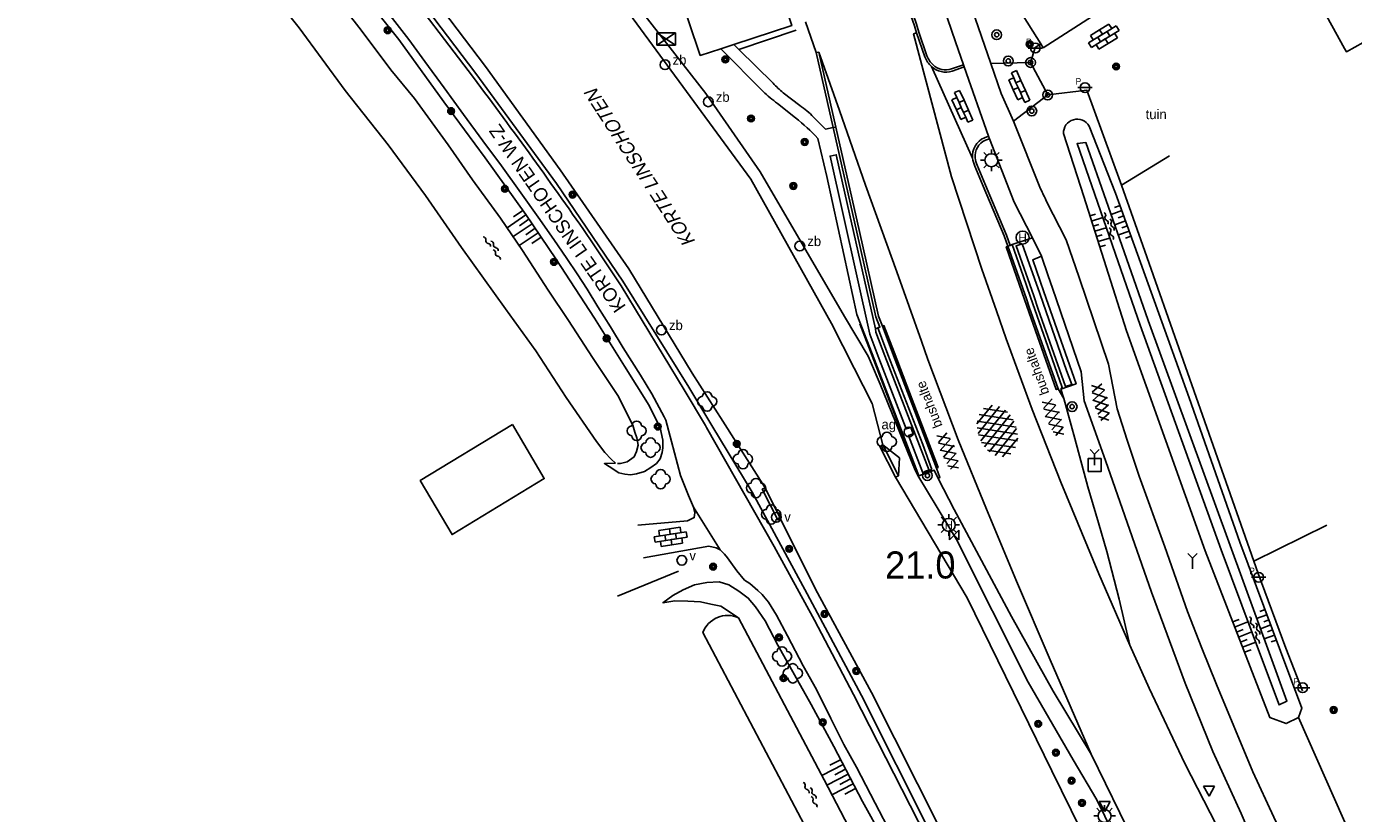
# Model space of a CAD drawing. Header units: metres. Extents: x 121538 to 126242, y 445257 to 454505.
# Tile 66 of 83: x 121761 to 121884, y 453480 to 453553. Entities that reach past the tile are written whole.
import ezdxf
from ezdxf.enums import TextEntityAlignment as Align

# ---------------------------------------------------------------- set-up
doc = ezdxf.new("R2010")
doc.units = ezdxf.units.M
for name, color, linetype in [('B01_F', 8, 'Continuous'), ('B01_T', 8, 'Continuous'), ('BOUWT04', 8, 'Continuous'), ('SYMBD01', 8, 'Continuous'), ('SYMBD02', 8, 'Continuous'), ('SYMBD04', 8, 'Continuous'), ('SYMBD05', 8, 'Continuous'), ('TEK-D05', 8, 'Continuous'), ('TEK-D06', 8, 'Continuous'), ('TEK-D07', 8, 'Continuous'), ('TEK-D20', 7, 'Continuous'), ('TER-T02', 8, 'RASTER'), ('TER-T04', 8, 'HAAG'), ('TER-T09', 8, 'Continuous'), ('TOPOT04', 8, 'Continuous'), ('TOPOT14', 8, 'Continuous'), ('TOPOT21', 8, 'Continuous'), ('TOPOT22', 8, 'Continuous'), ('TOPOT24', 8, 'Continuous'), ('TOPOT26', 8, 'Continuous'), ('TOPOT30', 8, 'Continuous'), ('TOPOT31', 8, 'Continuous'), ('WAT-T00', 8, 'Continuous'), ('WEG-T01', 8, 'Continuous'), ('WEG-T20', 8, 'Continuous'), ('WEG-T22', 8, 'Continuous')]:
    doc.layers.add(name, color=color, linetype=linetype)
doc.styles.add('ISO', font='provutr.shx')
doc.styles.add('rtw_iso', font='iso-rtw.shx')
doc.linetypes.add('HAAG', pattern='A,0.25,-0.25,[151,BLOK.SHX,S=0.25,R=0,X=0,Y=0],-0.25,0.25', length=1)
doc.linetypes.add('RASTER', pattern='A,0.25,-0.25,[150,BLOK.SHX,S=0.25,R=0,X=0,Y=0],-0.25,0.25', length=1)

# ---------------------------------------------------------------- blocks, each defined once
blk = doc.blocks.new('water-m')
at = {"linetype": 'Continuous'}
for centre, start, end in [((-0.32, 1.12), 309.7446, 50.2554), ((-0.01, 0.75), 129.7446, 230.2554), ((-0.32, 0.37), 309.7446, 50.2554), ((0.32, 0.01), 129.7446, 230.2554), ((0, 0.38), 309.7446, 50.2554), ((-0.01, -0.74), 129.7446, 230.2554), ((-0.32, -0.37), 309.7446, 50.2554), ((-0.32, -1.12), 309.7446, 50.2554), ((0, -0.37), 309.7446, 50.2554)]:
    blk.add_arc(centre, 0.244, start, end, dxfattribs=at)
blk = doc.blocks.new('talud')
for p, q in [((0, 0.75), (0.5, 0.75)), ((0, 0.5), (1, 0.5)), ((0, 0.25), (0.5, 0.25)), ((0, 0), (1, 0)), ((0, -0.25), (0.5, -0.25)), ((0, -0.5), (1, -0.5)), ((0, -0.75), (0.5, -0.75))]:
    blk.add_line(p, q)
blk = doc.blocks.new('struik')
at = {"linetype": 'Continuous'}
for centre, start, end in [((-0.44, 0), 91.0912, 268.9013), ((0, 0.44), 1.0233, 178.9632), ((0.44, 0), 271.6625, 88.3448), ((0, -0.45), 180.4729, 359.5406)]:
    blk.add_arc(centre, 0.45, start, end, dxfattribs=at)
blk = doc.blocks.new('asfalt-xl')
at = {"linetype": 'Continuous'}
for p, q in [((1.4, 1.54), (-1.75, -0.3)), ((1.4, 1.54), (-1.75, -0.3)), ((1.01, 2.03), (-1.74, 0.43)), ((1.01, 2.03), (-1.74, 0.43)), ((0.41, 2.41), (-1.51, 1.29)), ((0.41, 2.41), (-1.51, 1.29)), ((1.77, -0.29), (-1.4, 1.52)), ((1.77, -0.29), (-1.4, 1.52)), ((1.75, 0.44), (-1.02, 2.02)), ((1.75, 0.44), (-1.02, 2.02)), ((1.52, 1.29), (-0.43, 2.4)), ((1.52, 1.29), (-0.43, 2.4)), ((1.41, -1.53), (-1.75, 0.28)), ((1.41, -1.53), (-1.75, 0.28)), ((1.65, -0.94), (-1.64, 0.94)), ((1.65, -0.94), (-1.64, 0.94)), ((1.64, 0.96), (-1.63, -0.95)), ((1.64, 0.96), (-1.63, -0.95)), ((1.76, 0.3), (-1.39, -1.53)), ((1.76, 0.3), (-1.39, -1.53)), ((1.02, -2.03), (-1.74, -0.45)), ((1.02, -2.03), (-1.74, -0.45)), ((1.75, -0.43), (-1, -2.03)), ((1.75, -0.43), (-1, -2.03)), ((0.41, -2.41), (-1.49, -1.33)), ((0.41, -2.41), (-1.49, -1.33)), ((1.53, -1.28), (-0.41, -2.41)), ((1.53, -1.28), (-0.41, -2.41))]:
    blk.add_line(p, q, dxfattribs=at)
blk = doc.blocks.new('asfalt-m')
for p, q in [((-0.52, 1.14), (0.54, 1.69)), ((-0.43, 1.75), (0.63, 1.08)), ((-0.63, 0.38), (0.64, 1.04)), ((-0.63, 0.4), (0.66, -0.42)), ((-0.57, -0.3), (0.73, 0.38)), ((-0.53, 1.07), (0.74, 0.27)), ((-0.56, -0.38), (0.58, -1.1)), ((-0.49, -0.96), (0.67, -0.36)), ((-0.46, -1.19), (0.39, -1.73)), ((-0.34, -1.59), (0.57, -1.11))]:
    blk.add_line(p, q)
blk = doc.blocks.new('Prov-grensst')
blk.add_line((-0.67, 0), (0.67, 0))
blk.add_circle((0, 0), 0.45)
at = {"style": 'ISO'}
blk.add_text('P', height=0.6, dxfattribs=at).set_placement((-0.61, 0.58), align=Align.MIDDLE)
blk = doc.blocks.new('paal')
for radius in [0.45, 0.2]:
    blk.add_circle((0, 0), radius)
blk = doc.blocks.new('lichtmast')
for p, q in [((-0.6, 0), (-1, 0)), ((-0.71, 0.71), (-0.42, 0.42)), ((0, 0.6), (0, 1)), ((0.42, 0.42), (0.71, 0.71)), ((0.6, 0), (1, 0)), ((-0.42, -0.42), (-0.71, -0.71)), ((0, -0.6), (0, -1)), ((0.42, -0.42), (0.71, -0.71))]:
    blk.add_line(p, q)
blk.add_circle((0, 0), 0.6)
blk = doc.blocks.new('kilometerpaal')
for p, q in [((-0.44, 0.44), (0.44, -0.44)), ((-0.44, -0.44), (-0.44, 0.44)), ((0.44, 0.44), (-0.44, -0.44)), ((0.44, -0.44), (0.44, 0.44))]:
    blk.add_line(p, q)
at = {"style": 'rtw_iso'}
blk.add_attdef('KILOMETERPAAL', (0.59, 0.87), '', height=2.5, dxfattribs=at)
blk = doc.blocks.new('schk')
for p, q in [((-0.86, -0.56), (0.86, 0.56)), ((0.86, 0.56), (-0.86, 0.56)), ((-0.86, 0.56), (-0.86, -0.56)), ((0.86, -0.56), (-0.86, 0.56)), ((0.86, -0.56), (0.86, 0.56)), ((-0.86, -0.56), (0.86, -0.56))]:
    blk.add_line(p, q)
blk = doc.blocks.new('BOOM')
for radius in [0.315, 0.225, 0.135]:
    blk.add_circle((0, 0), radius)
blk = doc.blocks.new('afsl-gas')
blk.add_circle((0, 0), 0.45)
at = {"style": 'ISO'}
blk.add_attdef('AFSL-GAS', (0.7, 0), '', height=0.9, dxfattribs=at)
blk = doc.blocks.new('verkeersbord')
for p, q in [((0.5, 0.32), (-0.5, 0.32)), ((-0.5, 0.32), (0, -0.6)), ((0, -0.6), (0.5, 0.32))]:
    blk.add_line(p, q)
blk = doc.blocks.new('verklikker')
blk.add_circle((0, 0), 0.45)
at = {"style": 'ISO'}
blk.add_attdef('VERKLIKKER', (0.7, 0), '', height=0.9, dxfattribs=at)
blk = doc.blocks.new('zinkerbord')
blk.add_circle((0, 0), 0.45)
at = {"style": 'ISO'}
blk.add_attdef('ZINKERBORD', (0.7, 0), '', height=0.9, dxfattribs=at)
blk = doc.blocks.new('wegwijzer')
for q in [(-0.42, 1.42), (0.42, 1.42), (0, 0)]:
    blk.add_line((0, 1), q)
blk = doc.blocks.new('wegwijzer-mp')
for q in [(-0.42, 1.42), (0.42, 1.42), (0, 0)]:
    blk.add_line((0, 1), q)
blk.add_lwpolyline([(-0.6, -0.6), (0.6, -0.6), (0.6, 0.6), (-0.6, 0.6)], close=True)
blk = doc.blocks.new('bushalte')
blk.add_circle((0, 0), 0.6)
at = {"style": 'ISO'}
blk.add_text('H', height=0.8, dxfattribs=at).set_placement((0, 0), align=Align.MIDDLE)
blk = doc.blocks.new('klinkers-m')
for p, q in [((0, 1.5), (-0.5, 1.5)), ((-0.5, 1.5), (-0.5, 0.5)), ((0, 1.5), (0, 1)), ((-0.5, 0.5), (-0.5, -0.5)), ((0, 0.5), (-0.5, 0.5)), ((0.5, 1), (0, 1)), ((0, 1), (0, 0.5)), ((0, 0.5), (0, 0)), ((0.5, 0), (0, 0)), ((0, 0), (0, -0.5)), ((0.5, 0), (0.5, 1)), ((0.5, -1), (0.5, 0)), ((-0.5, -0.5), (-0.5, -1.5)), ((0, -0.5), (-0.5, -0.5)), ((0, -0.5), (0, -1)), ((0, -1), (0.5, -1)), ((0, -1), (0, -1.5)), ((-0.5, -1.5), (0, -1.5))]:
    blk.add_line(p, q)
blk = doc.blocks.new('klinkers-l')
at = {"linetype": 'Continuous'}
for p, q in [((0.25, 1.5), (-0.25, 1.5)), ((-0.25, 1.5), (-0.25, 0.5)), ((0.25, 0.5), (0.25, 1.5)), ((-0.25, 1), (-0.75, 1)), ((-0.75, 1), (-0.75, 0)), ((-0.25, 0), (-0.75, 0)), ((-0.75, 0), (-0.75, -1)), ((0.25, 0.5), (-0.25, 0.5)), ((-0.25, 0.5), (-0.25, -0.5)), ((0.75, 1), (0.25, 1)), ((0.25, -0.5), (0.25, 0.5)), ((0.75, 0), (0.75, 1)), ((-0.75, -1), (-0.25, -1)), ((-0.25, -0.5), (-0.25, 0)), ((0.25, -0.5), (-0.25, -0.5)), ((-0.25, -0.5), (-0.25, -1.5)), ((0.75, 0), (0.25, 0)), ((0.25, 0), (0.25, -0.5)), ((0.25, -1.5), (0.25, -0.5)), ((0.25, -1), (0.75, -1)), ((0.75, -1), (0.75, 0)), ((-0.25, -1.5), (0.25, -1.5))]:
    blk.add_line(p, q, dxfattribs=at)

msp = doc.modelspace()

# ---------------------------------------------------------------- linework, layer by layer
at = {"layer": 'B01_F'}
for points in [[(121854.86, 453550.98), (121848.86, 453560.54), (121870.99, 453574.51), (121876.82, 453564.61), (121855.1, 453550.61)], [(121855.1, 453550.61), (121854.86, 453550.98)]]:
    msp.add_lwpolyline(points, dxfattribs=at)
msp.add_lwpolyline([(121890.77, 453554.58), (121885.33, 453564.28), (121877.65, 453559.97), (121877.9, 453559.72), (121882.91, 453550.57), (121883.08, 453550.27)], close=True, dxfattribs=at)
at = {"layer": 'B01_T'}
msp.add_lwpolyline([(121806.09, 453515.83), (121809.03, 453510.85), (121800.52, 453505.68), (121797.58, 453510.66), (121806.09, 453515.83)], dxfattribs=at)
at = {"layer": 'BOUWT04'}
for points in [[(121840.28, 453513.95), (121840.02, 453513.81), (121841.45, 453510.98)], [(121841.72, 453511.11), (121840.28, 453513.95)], [(121841.45, 453510.98), (121841.72, 453511.11)], [(121829.43, 453509.98), (121829.15, 453509.86), (121830.59, 453507.03), (121830.84, 453507.13)], [(121830.84, 453507.13), (121829.43, 453509.98)]]:
    msp.add_lwpolyline(points, dxfattribs=at)
at = {"layer": 'TER-T02'}
msp.add_line((121826.99, 453550.47), (121832.29, 453552.25), dxfattribs=at)
at = {"layer": 'TER-T02', "flags": 128}
for points in [[(121854.86, 453550.98), (121854.35, 453550.66), (121853.92, 453549.27)], [(121855.51, 453546.27), (121859.11, 453546.72), (121860.52, 453542.83), (121862.32, 453537.95)], [(121866.74, 453540.66), (121862.32, 453537.95)], [(121862.32, 453537.95), (121864.46, 453531.84), (121874.52, 453503.22)], [(121838.16, 453525.14), (121839.45, 453521.78), (121843.44, 453511.34), (121843.52, 453511.13)], [(121881.28, 453506.54), (121874.52, 453503.22)], [(121874.52, 453503.22), (121874.92, 453502.08), (121877.49, 453495.18), (121879.02, 453491.24)], [(121815.8, 453500), (121821.41, 453502.29)]]:
    msp.add_lwpolyline(points, dxfattribs=at)
at = {"layer": 'TER-T04', "flags": 128}
msp.add_lwpolyline([(121878.65, 453488.79), (121883.63, 453477.51)], dxfattribs=at)
at = {"layer": 'TER-T09'}
for points in [[(121844.76, 453478.01), (121838.31, 453490.81), (121833.29, 453500.22), (121828.21, 453509.59), (121824.5, 453515.76), (121822.37, 453519.29), (121816.28, 453529.08), (121810.15, 453538.09), (121802.7, 453548.25), (121795.64, 453557.61), (121787.57, 453567.67), (121769.29, 453589.59), (121763.1, 453596.68), (121761.66, 453598.48)], [(121843.52, 453511.13), (121843.28, 453511.62), (121840.05, 453519.57), (121839.15, 453521.66), (121838.94, 453522.15), (121836.74, 453525.82), (121828.97, 453539.17), (121823.94, 453546.41), (121815.15, 453557.71), (121814.25, 453558.79)], [(121791.02, 453557.14), (121795.6, 453551.38), (121799.76, 453545.64), (121803.56, 453540.46), (121807.32, 453535.24), (121810.1, 453531.14), (121813.68, 453525.66), (121816.44, 453521.22), (121818.7, 453517.6), (121819.72, 453515.54), (121819.98, 453514.38), (121819.98, 453513.94), (121819.98, 453513.68), (121819.9, 453513.26), (121819.72, 453512.68), (121819.38, 453512.24), (121818.86, 453511.86), (121818.28, 453511.5), (121817.56, 453511.28), (121817, 453511.2), (121816.48, 453511.26), (121815.92, 453511.38), (121815.03, 453511.95), (121814.58, 453512.24), (121815.62, 453512.26)], [(121863.81, 453531.58), (121868.55, 453518.29), (121873.25, 453504.99), (121877, 453494.92), (121878.96, 453489.64), (121878.65, 453488.79)], [(121826.96, 453498), (121825.34, 453499.06), (121824.42, 453499.24), (121823.44, 453499.46), (121822.28, 453499.54), (121821.08, 453499.56), (121819.98, 453499.38), (121820.9, 453500.06), (121821.86, 453500.58), (121822.9, 453501.04), (121824.04, 453501.26), (121825.18, 453501.3), (121826.08, 453501.04), (121827, 453500.44), (121827.62, 453500), (121827.86, 453499.82), (121828.52, 453499.02), (121829.42, 453497.72), (121830.58, 453495.46), (121833.68, 453490), (121835.76, 453486.1), (121838.4, 453481.02), (121840.28, 453477.64)]]:
    msp.add_lwpolyline(points, dxfattribs=at)
for points in [[(121878.65, 453488.79), (121877.52, 453488.22), (121876.01, 453488.79), (121874.2, 453493.45), (121870.03, 453504.18), (121862.79, 453524.49), (121860.9, 453530.41), (121858.84, 453536.91), (121856.96, 453542.7, -0.788582), (121859.34, 453543.4), (121861.75, 453537.19), (121863.81, 453531.58)], [(121974.29, 453331.16), (121974.57, 453332.53), (121965.82, 453342.73), (121956.03, 453353.58), (121946.33, 453364.49), (121937.4, 453374.83), (121933.84, 453379.02), (121927.32, 453386.92, -0.010776), (121913.35, 453403.51), (121911.59, 453405.71), (121909.85, 453407.91), (121902.71, 453416.43), (121896.21, 453424.81), (121888.67, 453434.8), (121881.88, 453444.24), (121875.09, 453454.51), (121869.11, 453464.23), (121868.66, 453464.97), (121862.95, 453475.2), (121860.03, 453481.18), (121857.87, 453484.88), (121853.69, 453492.06), (121847.08, 453505.22), (121843.52, 453511.13)]]:
    msp.add_lwpolyline(points, format="xyb", dxfattribs=at)
at = {"layer": 'TOPOT04'}
msp.add_line((121844.82, 453511.69), (121844.56, 453511.59), dxfattribs=at)
for points in [[(121863.09, 453495.48), (121860.24, 453502.05), (121856.71, 453510.52), (121854.08, 453517.23), (121851.66, 453523.76), (121850.77, 453526.33), (121849.43, 453530.19), (121846.63, 453538.72), (121843.12, 453551.93), (121843.4, 453552.02)], [(121834.37, 453550.24), (121836.29, 453544.85), (121838.67, 453537.95), (121841.57, 453529.93), (121843.84, 453523.54), (121844.43, 453521.85), (121847.23, 453514.44), (121849.87, 453508.03), (121852.63, 453501.37), (121855.72, 453494.12), (121859.51, 453485.4)], [(121853.92, 453549.27), (121855.51, 453546.27)], [(121839.6, 453524.67), (121835.99, 453540.75), (121835.41, 453540.63), (121839.08, 453524.19), (121839.93, 453521.97), (121842.44, 453515.43), (121842.86, 453515.57), (121843.1, 453514.99), (121842.66, 453514.84), (121843.97, 453511.37), (121844.56, 453511.59)], [(121839.6, 453524.67), (121839.82, 453524.76)], [(121844.56, 453511.59), (121840.48, 453522.19), (121839.64, 453524.36), (121839.6, 453524.67)]]:
    msp.add_lwpolyline(points, dxfattribs=at)
msp.add_lwpolyline([(121854.77, 453527.94), (121853.16, 453532.52), (121852.59, 453532.33), (121854.21, 453527.72), (121854.64, 453526.49), (121857.14, 453519.35), (121857.73, 453519.54), (121857.25, 453520.84), (121855.09, 453527.04)], close=True, dxfattribs=at)
at = {"layer": 'WAT-T00'}
for points in [[(121829.43, 453509.98), (121825.5, 453516.16), (121822.68, 453520.59), (121816.83, 453530.21), (121810.49, 453539.35), (121803.6, 453548.89), (121796.34, 453558.51), (121788.41, 453568.15), (121770.64, 453589.49), (121763.85, 453597.31), (121762.41, 453599.1)], [(121840.28, 453513.95), (121839.29, 453517.77), (121837.64, 453521.05), (121835.55, 453525.18), (121828.09, 453538.49), (121814.44, 453557.14), (121812.92, 453558.92), (121808.93, 453563.6), (121802.45, 453571.2), (121793.98, 453581.12)], [(121815.62, 453512.26), (121815.2, 453512.64), (121814.62, 453513.26), (121813.84, 453514.26), (121811.06, 453518.32), (121808.24, 453522.64), (121805.44, 453526.52), (121801.4, 453532.18), (121798.08, 453537), (121794.62, 453541.68), (121790.64, 453546.68), (121786.4, 453552.46), (121782.78, 453557.04), (121781.62, 453558.38), (121781.04, 453558.68), (121780.46, 453558.76), (121779.72, 453558.58), (121778.8, 453558.12), (121777.26, 453557.1), (121773, 453553.97)], [(121788.3, 453557.18), (121792.14, 453552.26), (121794.86, 453548.6), (121797.04, 453545.96), (121800.16, 453541.68), (121802.42, 453538.44), (121805, 453534.9), (121807.02, 453531.92), (121809.4, 453528.24), (121811.26, 453525.46), (121813.48, 453522.02), (121815.82, 453518.52), (121817.2, 453515.78), (121817.4, 453515.12), (121817.58, 453514.6), (121817.7, 453513.92), (121817.54, 453513.36), (121817.33, 453512.87)], [(121841.72, 453511.11), (121841.82, 453512.75), (121840.28, 453513.95)], [(121817.32, 453512.86), (121816.68, 453512.4), (121816.06, 453512.24), (121815.78, 453512.25)], [(121830.84, 453507.13), (121834.08, 453500.64), (121839.24, 453491.08), (121845.61, 453478.45), (121846.86, 453475.98), (121853.46, 453464.4), (121860.68, 453452.99), (121867.18, 453443.24), (121879.61, 453425.54), (121886.77, 453415.93), (121893.1, 453407.86), (121901.67, 453396.81), (121906.86, 453390.61), (121912.25, 453384.22), (121917.1, 453378.23), (121922.3, 453372.17), (121927.67, 453366.33), (121932.41, 453360.68), (121936.97, 453355.42), (121942.48, 453348.89), (121946.05, 453344.67), (121961.79, 453326.81), (121965.74, 453322.89)]]:
    msp.add_lwpolyline(points, dxfattribs=at)
msp.add_lwpolyline([(121862.78, 453531.17), (121864.79, 453525.44), (121876.08, 453494.44), (121877.59, 453490.28), (121876.87, 453489.94), (121875.33, 453494.04), (121871.51, 453504.27), (121864.03, 453525), (121862, 453530.85), (121858.21, 453541.78), (121859.03, 453541.88)], close=True, dxfattribs=at)
for points in [[(121944.13, 453363.68, 0.012598), (121925.6, 453385.47), (121922.84, 453389.27), (121920.04, 453393.03), (121918.49, 453395.03), (121916.89, 453397), (121912.22, 453402.62), (121908.73, 453406.82), (121904.38, 453411.94), (121899.95, 453416.99), (121894.28, 453424.03), (121887.01, 453433.66), (121880.48, 453442.68), (121873.49, 453452.72), (121867.1, 453463.29), (121866.9, 453463.62), (121860.32, 453474.85), (121855.9, 453483.85), (121848.07, 453499.83), (121841.45, 453510.98)], [(121839.83, 453465.74), (121833.02, 453478.91), (121823.67, 453496.63, -0.430166), (121826.96, 453498)], [(121826.96, 453498), (121834.86, 453483.02), (121842.84, 453467.73, -0.360585), (121839.83, 453465.74)]]:
    msp.add_lwpolyline(points, format="xyb", dxfattribs=at)
at = {"layer": 'WEG-T01'}
for points in [[(121761.24, 453598.14), (121768.63, 453589.64), (121787.28, 453567.35), (121792.57, 453560.87), (121795.27, 453557.41), (121802.49, 453547.89, -0.009213), (121813.3, 453532.91), (121816.13, 453528.64), (121821.95, 453519.05), (121823.91, 453515.74), (121824.01, 453515.57), (121830.24, 453504.57), (121833.97, 453497.76), (121837.59, 453490.91), (121844.3, 453477.76)], [(121828.64, 453566.67), (121827.27, 453568.42, 0.201129), (121824.76, 453568.58, 0.440984), (121823.03, 453564.76), (121823.13, 453564.47), (121827.45, 453565.92), (121831.88, 453552.68), (121826.52, 453550.94)], [(121850.26, 453549.18), (121847.1, 453558.37, -0.042919), (121845.78, 453564.28)], [(121844.78, 453548.89, -0.109462), (121844.16, 453549.8), (121843.4, 453552.02)], [(121845.39, 453510.87), (121845.02, 453511.64), (121843.62, 453511.11), (121839.51, 453521.8), (121837.9, 453525.99), (121836.69, 453531.55), (121835.12, 453538.73), (121834.27, 453542.26, 0.045569), (121832.22, 453544.15), (121830.55, 453545.49, -0.034216), (121829.24, 453546.6), (121825.32, 453550.54)], [(121835.7, 453543.26), (121834.99, 453543.12), (121833.89, 453544.23, 0.050791), (121832.62, 453545.3), (121831.08, 453546.48, -0.019513), (121830.15, 453547.35), (121826.99, 453550.47)], [(121844.78, 453548.89, 0.270005), (121846.69, 453548.48), (121847.8, 453548.86)], [(121852.35, 453543.84), (121854.85, 453537.6, -0.007063), (121855.4, 453536.44), (121857.22, 453532.9), (121858.41, 453529.41), (121861.13, 453521.42), (121861.91, 453517.3), (121862.84, 453514.4), (121863.95, 453511.06), (121866.31, 453504.53), (121868.41, 453498.57), (121869.72, 453495.19), (121871.1, 453491.82), (121874.43, 453483.77), (121876.39, 453479.57), (121878.43, 453475.42), (121878.86, 453474.96)], [(121850.03, 453542.46), (121849.66, 453542.32, 0.325309), (121848.57, 453540.43)], [(121848.57, 453540.43, 0.06814), (121848.78, 453539.7), (121849.54, 453537.84), (121851.49, 453533.25), (121851.82, 453532.3)], [(121859.51, 453485.4), (121863.48, 453477.28), (121868.62, 453467.53), (121874.1, 453458.08), (121877.25, 453453.01), (121882.04, 453445.92), (121888, 453437.21), (121891.43, 453432.46), (121895.2, 453427.39), (121900.68, 453420.21), (121902.21, 453418.44), (121907.55, 453411.66), (121911.83, 453406.26), (121913.71, 453403.79), (121918.24, 453398.13, 0.012336), (121927.84, 453386.93), (121934.36, 453379.29), (121946.93, 453364.83), (121956.67, 453353.94), (121968.01, 453341.45), (121972.2, 453337.13), (121976.45, 453332.88)]]:
    msp.add_lwpolyline(points, format="xyb", dxfattribs=at)
for points in [[(121842.71, 453563.84), (121842.95, 453562.97), (121846.99, 453551.17), (121847.73, 453549.06)], [(121814.53, 453560.84), (121819.25, 453562.38), (121823.43, 453549.93), (121825.32, 453550.54)], [(121794.36, 453554.18), (121796.54, 453551.4), (121798.02, 453549.36), (121799.78, 453546.92), (121801.58, 453544.46), (121803.36, 453542.04), (121805.08, 453539.72), (121806.86, 453537.24), (121808.48, 453534.98), (121809.92, 453532.92), (121811.1, 453531.16), (121812.08, 453529.74), (121813, 453528.34), (121813.98, 453526.72), (121815.14, 453524.86), (121816.32, 453522.92), (121817.92, 453520.4), (121818.96, 453518.66), (121820.1, 453516.56), (121820.25, 453516.23), (121820.77, 453514.26), (121821.6, 453511.14), (121822.34, 453509.3), (121822.8, 453508.22)], [(121833.16, 453553.03), (121834.14, 453550.18)], [(121843.4, 453552.02), (121843.21, 453552.66), (121842.88, 453553.61)], [(121826.52, 453550.94), (121825.32, 453550.54)], [(121826.99, 453550.47), (121826.52, 453550.94)], [(121834.14, 453550.18), (121834.37, 453550.24)], [(121834.37, 453550.24), (121835.94, 453543.3)], [(121848.57, 453540.43), (121844.78, 453548.89)], [(121847.73, 453549.06), (121847.8, 453548.86)], [(121850.03, 453542.46), (121847.8, 453548.86)], [(121850.26, 453549.18), (121853.92, 453549.27)], [(121852.35, 453543.84), (121851.2, 453546.4), (121850.26, 453549.18)], [(121852.35, 453543.84), (121855.51, 453546.27)], [(121835.94, 453543.3), (121835.7, 453543.26)], [(121835.94, 453543.3), (121838.12, 453533.66), (121839.87, 453525.86), (121840.24, 453524.93)], [(121850.12, 453542.23), (121850.03, 453542.46)], [(121854.11, 453533.09), (121852.4, 453536.38), (121850.12, 453542.23)], [(121852.05, 453532.38), (121851.82, 453532.3)], [(121851.82, 453532.3), (121853.54, 453527.45), (121853.8, 453526.68), (121856.46, 453519.13)], [(121852.22, 453532.46), (121852.05, 453532.38)], [(121854.11, 453533.09), (121852.22, 453532.46)], [(121854.11, 453533.09), (121854.94, 453531.39)], [(121854.94, 453531.39), (121854.12, 453531.05), (121855.15, 453528.1), (121858.12, 453519.61), (121856.72, 453519.1)], [(121854.94, 453531.39), (121855.56, 453529.57), (121855.95, 453528.42), (121858.58, 453520.7), (121858.88, 453518.03), (121860.84, 453512.52), (121865.09, 453500.36), (121868.18, 453491.96), (121870.74, 453485.65), (121873.35, 453479.91), (121875.79, 453474.3)], [(121840.24, 453524.93), (121841.18, 453522.47), (121845.24, 453511.82)], [(121856.46, 453519.13), (121857, 453518.25)], [(121856.72, 453519.1), (121857, 453518.25)], [(121863.09, 453495.48), (121862.11, 453499.7), (121860.96, 453504.12), (121860.19, 453506.76), (121859.21, 453510.1), (121858.01, 453514.55), (121857, 453518.25)], [(121845.24, 453511.82), (121845.55, 453510.95), (121845.39, 453510.87)], [(121845.39, 453510.87), (121846.86, 453507.98), (121852.15, 453498.1), (121856.02, 453491.21), (121859.51, 453485.4)], [(121817.66, 453506.54), (121822.26, 453506.94), (121822.88, 453507.24), (121822.94, 453507.7), (121822.8, 453508.22)], [(121825.26, 453504.26), (121822.8, 453508.22)], [(121818.18, 453503.54), (121824.22, 453504.6), (121824.9, 453504.46), (121825.26, 453504.26)], [(121825.26, 453504.26), (121825.66, 453503.88), (121825.94, 453503.52), (121826.26, 453503.1), (121826.82, 453502.32), (121827.52, 453501.48), (121828, 453501.16), (121828.74, 453500.52), (121829.14, 453500.14), (121829.26, 453500), (121829.74, 453499.45), (121830.48, 453498.22), (121831.48, 453496.32), (121832.94, 453493.56), (121834.16, 453491.36), (121835.5, 453488.7), (121836.7, 453486.28), (121837.84, 453484.2), (121839.58, 453480.86), (121841.08, 453477.98), (121841.6, 453477.04), (121843.32, 453473.84), (121844.68, 453471.08), (121845.48, 453469.72)], [(121871.67, 453477.7), (121868.16, 453484.55), (121864.87, 453491.49), (121863.09, 453495.48)]]:
    msp.add_lwpolyline(points, dxfattribs=at)
at = {"layer": 'WEG-T20'}
for points in [[(121856.46, 453519.13), (121856.29, 453519.07), (121853.99, 453525.63), (121853.37, 453527.38), (121851.68, 453532.24), (121851.82, 453532.3)], [(121845.24, 453511.82), (121845.38, 453511.88), (121842.75, 453518.79), (121841.32, 453522.53), (121840.38, 453524.98), (121840.24, 453524.93)]]:
    msp.add_lwpolyline(points, dxfattribs=at)
at = {"layer": 'WEG-T22'}
for points in [[(121842.88, 453553.61), (121843.09, 453553.71), (121843.38, 453552.82), (121843.6, 453552.08), (121844.36, 453549.88, 0.108755), (121844.92, 453549.05, 0.269497), (121846.62, 453548.68), (121847.73, 453549.06)], [(121850.12, 453542.23), (121849.75, 453542.1, 0.323281), (121848.81, 453540.46, 0.068018), (121849, 453539.79), (121849.76, 453537.94), (121851.71, 453533.34), (121852.05, 453532.38)]]:
    msp.add_lwpolyline(points, format="xyb", dxfattribs=at)
for points in [[(121834.14, 453550.18), (121835.7, 453543.28), (121835.7, 453543.26)], [(121835.7, 453543.26), (121837.88, 453533.61), (121839.64, 453525.78), (121840.01, 453524.84), (121839.82, 453524.76)], [(121856.72, 453519.1), (121856.85, 453519.27), (121855.92, 453521.91), (121853.93, 453527.61), (121853.25, 453529.56), (121852.22, 453532.46)], [(121839.82, 453524.76), (121840.53, 453522.89), (121840.76, 453522.3), (121843.97, 453513.98), (121844.82, 453511.69)]]:
    msp.add_lwpolyline(points, dxfattribs=at)

# ---------------------------------------------------------------- block references
at = {"layer": 'SYMBD01'}
for name, p, rotation in [('asfalt-m', (121860.38, 453517.84), 13.30630424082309), ('asfalt-xl', (121850.85, 453515.24), 21.05219726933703), ('asfalt-m', (121856.01, 453516.43), 20.6694467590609), ('asfalt-m', (121846.3, 453513.31), 20.6694467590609)]:
    msp.add_blockref(name, p, dxfattribs=dict(at, rotation=rotation))
at = {"layer": 'SYMBD02'}
for name, p, rotation in [('klinkers-l', (121860.69, 453551.66), 301.4452384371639), ('klinkers-m', (121852.78, 453546.95), 204.2878927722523), ('klinkers-m', (121847.53, 453545.12), 204.2878927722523), ('klinkers-l', (121820.7, 453505.46), 99.10792840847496)]:
    msp.add_blockref(name, p, dxfattribs=dict(at, rotation=rotation))
at = {"layer": 'SYMBD04', "yscale": 2}
for p, xscale, zscale, rotation in [((121862.69, 453534.65), 1.059614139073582, 1.059614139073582, 199.8117904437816), ((121859.86, 453533.68), 1.093374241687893, 1.093374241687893, 17.69110914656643), ((121873.12, 453496.21), 1.31092796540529, 1.31092796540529, 21.23307770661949), ((121876.09, 453497.34), 1.009916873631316, 1.009916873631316, 200.4123229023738)]:
    msp.add_blockref('talud', p, dxfattribs=dict(at, xscale=xscale, zscale=zscale, rotation=rotation))
at = {"layer": 'SYMBD04', "linetype": 'Continuous', "yscale": 2}
for p, xscale, zscale, rotation in [((121807.9, 453534.38), 2.106957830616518, 2.106957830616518, 214.4336382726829), ((121837.08, 453483.56), 2.219359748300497, 2.219359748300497, 207.6061680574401)]:
    msp.add_blockref('talud', p, dxfattribs=dict(at, xscale=xscale, zscale=zscale, rotation=rotation))
at = {"layer": 'SYMBD05'}
for p, rotation in [((121861.28, 453534.22), 18.8444650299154), ((121874.73, 453496.91), 19.70745517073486)]:
    msp.add_blockref('water-m', p, dxfattribs=dict(at, rotation=rotation))
at = {"layer": 'SYMBD05', "linetype": 'Continuous'}
for p, rotation in [((121804.32, 453532.22), 36.88043661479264), ((121833.71, 453481.72), 29.19017125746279)]:
    msp.add_blockref('water-m', p, dxfattribs=dict(at, rotation=rotation))
at = {"layer": 'TOPOT14'}
msp.add_blockref('schk', (121820.29, 453551.44), dxfattribs=at)
at = {"layer": 'TOPOT21'}
for p in [(121850.31, 453540.25), (121846.37, 453506.57), (121860.75, 453479.69)]:
    msp.add_blockref('lichtmast', p, dxfattribs=at)
at = {"layer": 'TOPOT22'}
for name, p in [('paal', (121850.8, 453551.83)), ('Prov-grensst', (121854.37, 453550.6)), ('paal', (121851.86, 453549.41)), ('paal', (121853.92, 453549.27)), ('Prov-grensst', (121858.95, 453546.95)), ('paal', (121855.51, 453546.27)), ('paal', (121854.04, 453544.79)), ('paal', (121857.76, 453517.49)), ('paal', (121844.4, 453511.13)), ('Prov-grensst', (121874.98, 453501.74)), ('Prov-grensst', (121879.04, 453491.53))]:
    msp.add_blockref(name, p, dxfattribs=at)
at = {"layer": 'TOPOT24'}
ref = msp.add_blockref('afsl-gas', (121842.71, 453515.16), dxfattribs=at)
ref.add_attrib('AFSL-GAS', 'ag', (121840.16, 453515.4), dxfattribs={"height": 0.9, "style": 'ISO'})
at = {"layer": 'TOPOT26'}
for name, p in [('BOOM', (121794.57, 453552.25)), ('BOOM', (121853.84, 453550.96)), ('BOOM', (121825.74, 453549.55)), ('BOOM', (121861.82, 453548.9)), ('BOOM', (121800.43, 453544.78)), ('BOOM', (121828.12, 453544.1)), ('BOOM', (121833.07, 453541.93)), ('BOOM', (121805.39, 453537.61)), ('BOOM', (121811.64, 453537.07)), ('BOOM', (121832.03, 453537.87)), ('BOOM', (121809.93, 453530.86)), ('BOOM', (121814.79, 453523.79)), ('struik', (121824.07, 453517.97)), ('struik', (121817.56, 453515.26)), ('BOOM', (121819.51, 453515.65)), ('struik', (121840.66, 453514.25)), ('struik', (121818.85, 453513.71)), ('BOOM', (121826.8, 453514.05)), ('struik', (121827.37, 453512.65)), ('struik', (121819.77, 453510.8)), ('struik', (121828.58, 453509.98)), ('struik', (121829.98, 453507.54)), ('BOOM', (121831.64, 453504.36)), ('BOOM', (121824.62, 453502.72)), ('BOOM', (121834.9, 453498.34)), ('BOOM', (121830.7, 453496.18)), ('struik', (121830.98, 453494.43)), ('struik', (121831.98, 453492.87)), ('BOOM', (121837.84, 453493.08)), ('BOOM', (121831.11, 453492.42)), ('BOOM', (121881.9, 453489.48)), ('BOOM', (121834.74, 453488.34)), ('BOOM', (121854.63, 453488.2)), ('BOOM', (121856.26, 453485.54)), ('BOOM', (121857.71, 453482.95)), ('BOOM', (121858.67, 453480.9))]:
    msp.add_blockref(name, p, dxfattribs=at)
at = {"layer": 'TOPOT30'}
for name, p in [('bushalte', (121853.19, 453533.11)), ('wegwijzer-mp', (121859.84, 453512.1)), ('bushalte', (121846.37, 453506.57)), ('wegwijzer', (121868.87, 453502.5)), ('verkeersbord', (121870.4, 453482.12)), ('verkeersbord', (121860.77, 453480.72))]:
    msp.add_blockref(name, p, dxfattribs=at)
ref = msp.add_blockref('kilometerpaal', (121846.87, 453505.64), dxfattribs=at)
ref.add_attrib('KILOMETERPAAL', '21.0', (121840.49, 453501.62), dxfattribs={"height": 2.5, "style": 'rtw_iso'})
at = {"layer": 'TOPOT31'}
ref = msp.add_blockref('zinkerbord', (121820.18, 453549.06), dxfattribs=at)
ref.add_attrib('ZINKERBORD', 'zb', (121820.88, 453549.06), dxfattribs={"height": 0.9, "style": 'ISO'})
ref = msp.add_blockref('zinkerbord', (121824.17, 453545.64), dxfattribs=at)
ref.add_attrib('ZINKERBORD', 'zb', (121824.87, 453545.64), dxfattribs={"height": 0.9, "style": 'ISO'})
ref = msp.add_blockref('zinkerbord', (121832.62, 453532.32), dxfattribs=at)
ref.add_attrib('ZINKERBORD', 'zb', (121833.32, 453532.32), dxfattribs={"height": 0.9, "style": 'ISO'})
ref = msp.add_blockref('zinkerbord', (121819.85, 453524.56), dxfattribs=at)
ref.add_attrib('ZINKERBORD', 'zb', (121820.55, 453524.56), dxfattribs={"height": 0.9, "style": 'ISO'})
ref = msp.add_blockref('verklikker', (121830.45, 453507.27), dxfattribs=at)
ref.add_attrib('VERKLIKKER', 'v', (121831.19, 453506.87), dxfattribs={"height": 0.9, "style": 'ISO'})
ref = msp.add_blockref('verklikker', (121821.73, 453503.3), dxfattribs=at)
ref.add_attrib('VERKLIKKER', 'v', (121822.43, 453503.3), dxfattribs={"height": 0.9, "style": 'ISO'})

# ---------------------------------------------------------------- texts
at = {"layer": 'TEK-D05', "style": 'ISO'}
msp.add_text('tuin', height=0.9, dxfattribs=at).set_placement((121864.55, 453544.04))
at = {"layer": 'TEK-D06', "style": 'ISO'}
msp.add_text('KORTE LINSCHOTEN W-Z', height=1.25, rotation=124.6587, dxfattribs=at).set_placement((121816.61, 453526.74))
at = {"layer": 'TEK-D07', "style": 'ISO', "oblique": 13.5}
msp.add_text('KORTE LINSCHOTEN', height=1.25, rotation=122.9266, dxfattribs=at).set_placement((121823.03, 453532.73))
at = {"layer": 'TEK-D20', "style": 'ISO'}
for rotation, p in [(109.9064, (121855.67, 453518.76)), (111.3945, (121845.81, 453515.73))]:
    msp.add_text('bushalte', height=0.9, rotation=rotation, dxfattribs=at).set_placement(p)

doc.saveas('drawing.dxf')
